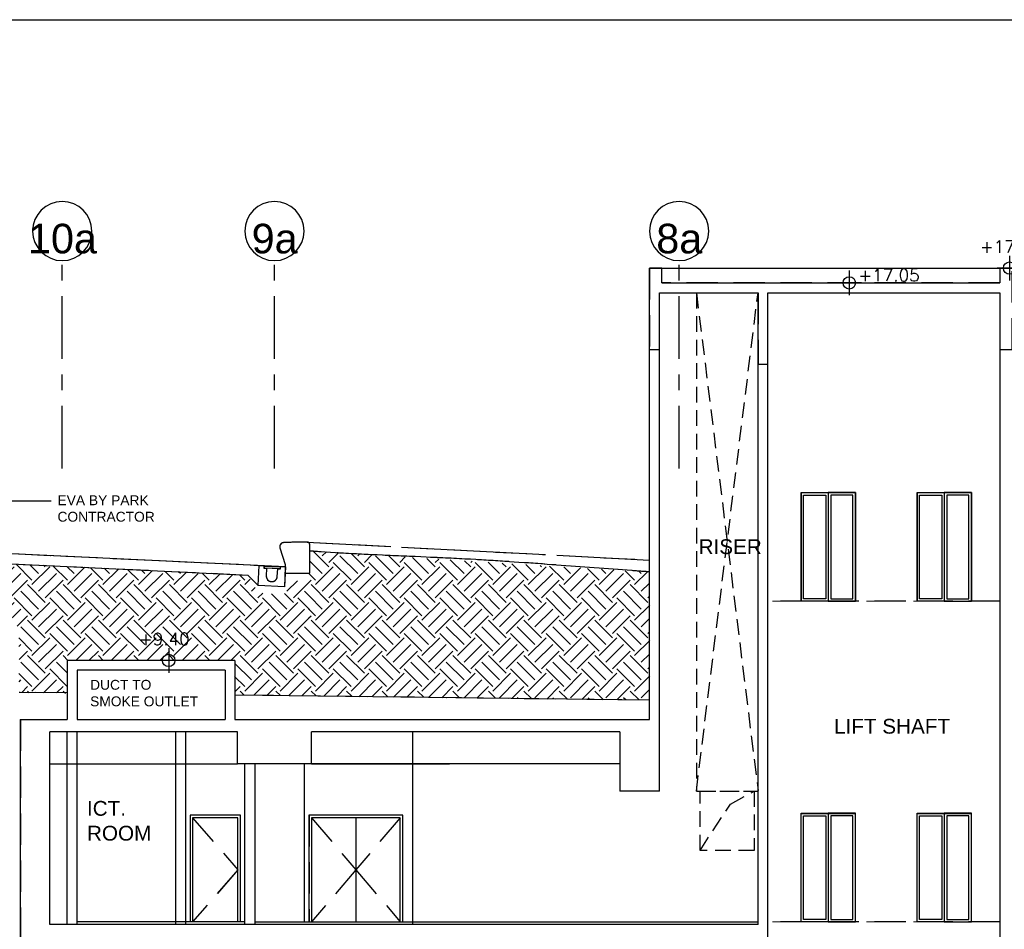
# Model space of a CAD drawing. Header units: millimetres. Extents: x 113048 to 489828, y -130780 to 23393.
# Tile 43 of 98: x 129913 to 149867, y -33238 to -14805. Entities that reach past the tile are written whole.
import ezdxf

# ---------------------------------------------------------------- set-up
doc = ezdxf.new("R2010")
doc.units = ezdxf.units.MM
doc.header["$LTSCALE"] = 100
for name, pattern in [('DASHDOT', [1, 0.5, -0.25, 0, -0.25]), ('Grid Line', [22.225, 12.7, -3.175, 3.175, -3.175]), ('Hidden', [9.525, 6.35, -3.175]), ('HIDDEN2', [4.7625, 3.175, -1.5875])]:
    doc.linetypes.add(name, pattern=pattern)
for name, color, linetype in [('+C-160', 160, 'Hidden'), ('A-WPL', 5, 'Continuous'), ('DLN020__', 6, 'DASHDOT'), ('DLN040__', 7, 'Continuous'), ('DLN210__', 7, 'Continuous'), ('DLN240__', 1, 'Continuous'), ('DLN270__', 1, 'Continuous'), ('DLN280__', 3, 'Continuous'), ('FITDOOR', 7, 'Continuous'), ('HATCH', 8, 'Continuous'), ('INTWALL', 7, 'Continuous'), ('LEVEL', 7, 'Continuous'), ('METAL', 6, 'Continuous')]:
    doc.layers.add(name, color=color, linetype=linetype)
doc.layers.add('A-WALL', color=2, linetype='Continuous', lineweight=9)
doc.styles.add('romans', font='romans.shx')
doc.styles.add('Swis721tBT', font='swissl.ttf')
doc.styles.add('SWISS MD BT', font='swiss.ttf')
doc.dimstyles.new('INTDIM', dxfattribs={"dimtxt": 200, "dimasz": 125, "dimexe": 100, "dimexo": 150, "dimgap": 80, "dimtad": 1, "dimdec": 0, "dimzin": 9, "dimdsep": 46, "dimtxsty": 'Swis721tBT', "dimblk": 'OPEN30', "dimcen": -125, "dimclrd": 256, "dimclre": 256, "dimclrt": 2, "dimaunit": 1, "dimadec": 1, "dimazin": 0, "dimtfac": 0.444444, "dimtdec": 0, "dimtix": 1, "dimtmove": 2, "dimatfit": 3, "dimldrblk": 'OPEN30', "dimfxl": 0, "dimtolj": 1, "dimlwd": -1, "dimlwe": -1, "dimarcsym": 0})
pattern_1 = [(45, (1165641233.8, 63726110.43), (3e-09, 718.42048969), [508, -508]), (45, (1165641099.1, 63726245.13), (3e-09, 718.42048969), [508, -508]), (45, (1165640964.4, 63726379.84), (3e-09, 718.42048969), [508, -508]), (135, (1165640964.4, 63726469.64), (-718.42048969, 3e-09), [508, -508]), (135, (1165641099.1, 63726604.34), (-718.42048969, 3e-09), [508, -508]), (135, (1165641233.8, 63726739.05), (-718.42048969, 3e-09), [508, -508])]

# ---------------------------------------------------------------- blocks, each defined once
blk = doc.blocks.new('Grid - Bubble - 4mm-251209-Black Box Lvl _0_00_G_F- Kahlen')
at = {"layer": 'DLN020__', "linetype": 'Continuous'}
blk.add_circle((0, 0), 4, dxfattribs=at)
blk = doc.blocks.new('ELEX')
at = {"layer": 'LEVEL'}
for p, q in [((0, 0.5), (0, -0.5)), ((0.5, 0), (-0.5, 0))]:
    blk.add_line(p, q, dxfattribs=at)
blk.add_circle((0, 0), 0.25, dxfattribs=at)
at = {"layer": 'LEVEL', "style": 'romans'}
blk.add_attdef('ELEX', (0.257, 0.354), '', height=0.5, dxfattribs=at)
blk = doc.blocks.new('drainage')
at = {"layer": 'DLN280__'}
blk.add_lwpolyline([(-119444, 40360), (-119497, 40360), (-119497, 40410), (-119597, 40410), (-119597, 40008), (-119066, 40008), (-119066, 40410), (-119166, 40410), (-119166, 40360), (-119219, 40360), (-119219, 40210, -1), (-119444, 40210), (-119444, 40360)], format="xyb", dxfattribs=at)
at = {"layer": 'METAL'}
blk.add_lwpolyline([(-119171, 40405), (-119492, 40405), (-119492, 40365), (-119171, 40365)], close=True, dxfattribs=at)
blk = doc.blocks.new('_Open30')
at = {"color": 0, "linetype": 'ByBlock', "lineweight": -2}
for p, q in [((-1, 0.27), (0, 0)), ((0, 0), (-1, -0.27)), ((0, 0), (-1, 0))]:
    blk.add_line(p, q, dxfattribs=at)
blk = doc.blocks.new('A$C713849A3')
at = {"layer": '+C-160'}
for p, q in [((-115505, 68792, -1), (-115505, 77942, -1)), ((-115505, 77942, -1), (-115255, 77942, -2)), ((-115255, 77942, -2), (-108405, 77942, -1)), ((-115255, 77642, -1), (-115255, 77942, -2)), ((-108405, 77942, -1), (-108405, 77642, -1)), ((-108405, 77942, -1), (-108155, 77942, -1)), ((-115255, 77642, -1), (-108405, 77642, -1)), ((-115305, 77441, -1), (-113305, 77441, -1)), ((-115305, 67342, -1), (-115305, 77441, -1)), ((-113105, 77441, -1), (-108405, 77442, -1)), ((-113105, 58892, -1), (-113105, 77441, -2)), ((-108405, 77442, -1), (-108405, 74517, -1)), ((-108405, 74517, -1), (-108406, 58892, -1)), ((-112431, 73392, -2), (-112431, 71192, -2)), ((-112431, 73392, -2), (-111331, 73392, -2)), ((-111331, 73392, -2), (-111331, 71192, -2)), ((-110081, 73392, -1), (-110081, 71192, -1)), ((-110081, 73392, -1), (-108981, 73392, -1)), ((-108981, 73392, -1), (-108981, 71192, -1)), ((-122891, 71887, -1), (-132741, 72354, -1)), ((-122884, 71887, -1), (-132741, 72354, -1)), ((-122440, 72388, -1), (-120746, 72299, -1)), ((-120530, 72287, -1), (-117610, 72134, -1)), ((-132002, 72118, -1), (-123643, 71721, -1)), ((-117384, 72123, -1), (-115505, 72024, -1)), ((-108405, 71192, -1), (-113105, 71192, -1)), ((-123905, 69992, -1), (-127305, 69992, -2)), ((-127305, 69992, -2), (-127305, 68792, -2)), ((-123905, 69992, -1), (-123905, 68792, -1)), ((-124105, 69792, -1), (-127105, 69792, -2)), ((-127105, 69792, -2), (-127105, 68792, -2)), ((-124105, 69792, -1), (-124105, 68792, -1)), ((-127305, 69331, -1), (-128280, 69343, -1)), ((-115505, 69183, -1), (-123905, 69289, -1)), ((-128255, 68792, -1), (-127305, 68792, -1)), ((-128255, 68792, -1), (-128255, 58892, -1)), ((-127105, 68792, -1), (-124105, 68792, -1)), ((-123905, 68792, -1), (-115505, 68792, -1)), ((-123855, 68542, -1), (-127655, 68542, -1)), ((-127655, 64642, -1), (-127655, 68542, -1)), ((-127305, 64692, -1), (-127305, 68542, -1)), ((-127305, 64642, -1), (-127305, 68542, -1)), ((-127105, 64692, -1), (-127105, 68542, -1)), ((-127105, 64642, -1), (-127105, 68542, -1)), ((-125105, 64642, -1), (-125105, 68542, -1)), ((-124905, 68542, -1), (-124905, 64642, -1)), ((-123855, 67892, -1), (-123855, 68542, -1)), ((-116107, 68542, -1), (-122355, 68542, -1)), ((-122355, 67892, -1), (-122355, 68542, -1)), ((-120305, 68542, -1), (-120305, 64642, -1)), ((-116107, 68542, -2), (-116107, 67342, -1)), ((-127655, 67892, -1), (-123855, 67892, -1)), ((-124905, 67892, -1), (-124905, 64642, -1)), ((-122355, 67892, -1), (-123855, 67892, -1)), ((-123705, 64642, -1), (-123705, 67892, -1)), ((-123505, 67892, -1), (-123505, 64642, -1)), ((-123505, 67892, -1), (-123505, 64642, -1)), ((-122505, 67892, -1), (-122505, 64692, -1)), ((-116107, 67892, -2), (-122378, 67892, -1)), ((-122355, 67892, -1), (-119555, 67892, -1)), ((-115305, 67342, -1), (-116107, 67342, -1)), ((-115305, 67342, -1), (-116107, 67342, -1)), ((-123795, 66852, -1), (-124815, 66852, -1)), ((-124815, 66852, -1), (-124815, 64692, -1)), ((-123795, 64692, -1), (-123795, 66852, -1)), ((-120505, 66852, -1), (-122405, 66852, -2)), ((-122405, 66852, -2), (-122405, 64692, -2)), ((-120505, 64692, -1), (-120505, 66852, -1)), ((-112431, 66892, -1), (-111331, 66892, -1)), ((-110081, 66892, -1), (-108981, 66892, -1)), ((-123845, 66802, -1), (-124765, 66802, -1)), ((-124765, 66802, -1), (-124765, 64692, -1)), ((-124765, 66802, -1), (-123845, 65747, -1)), ((-123845, 64692, -1), (-123845, 66802, -1)), ((-120555, 66802, -1), (-122355, 66802, -2)), ((-122355, 66802, -2), (-122355, 64692, -2)), ((-122355, 66802, -2), (-121455, 65747, -1)), ((-121455, 66802, -1), (-121455, 64692, -1)), ((-120555, 66802, -2), (-121455, 65747, -1)), ((-120555, 64692, -1), (-120555, 66802, -1)), ((-123845, 65747, -1), (-124765, 64692, -1)), ((-121455, 65747, -1), (-122355, 64692, -2)), ((-121455, 65747, -1), (-120555, 64692, -2)), ((-123705, 64692, -1), (-127105, 64692, -1)), ((-123505, 64692, -1), (-113305, 64692, -1)), ((-108405, 64692, -1), (-113105, 64692, -1)), ((-114905, 64642, -1), (-127655, 64642, -1)), ((-113305, 64642, -1), (-114905, 64642, -1))]:
    blk.add_line(p, q, dxfattribs=at)
at = {"layer": '+C-160', "ltscale": 0.5}
for p, q in [((-113864, 67081, -1), (-113381, 67342, -1)), ((-114480, 66142, -1), (-113864, 67081, -1))]:
    blk.add_line(p, q, dxfattribs=at)
at = {"layer": '+C-160'}
for points, elevation in [([(-115505, 76292), (-115305, 76292), (-115305, 77441), (-113305, 77441), (-113305, 75992), (-113105, 75992), (-113105, 77441), (-108405, 77442), (-108405, 76292), (-108155, 76292), (-108155, 77942), (-108405, 77942), (-108405, 77642), (-115255, 77642), (-115255, 77942), (-115505, 77942)], -1), ([(-111881, 71192), (-112431, 71192), (-112431, 73392), (-111881, 73392)], -2), ([(-111931, 71242), (-112381, 71242), (-112381, 73342), (-111931, 73342)], -2), ([(-111881, 71192), (-111331, 71192), (-111331, 73392), (-111881, 73392)], -2), ([(-111831, 71242), (-111381, 71242), (-111381, 73342), (-111831, 73342)], -2), ([(-109531, 71192), (-110081, 71192), (-110081, 73392), (-109531, 73392)], -1), ([(-109581, 71242), (-110031, 71242), (-110031, 73342), (-109581, 73342)], -1), ([(-109531, 71192), (-108981, 71192), (-108981, 73392), (-109531, 73392)], -1), ([(-109481, 71242), (-109031, 71242), (-109031, 73342), (-109481, 73342)], -1), ([(-123310, 71902), (-122989, 71887), (-122991, 71847), (-123312, 71862)], -1), ([(-111881, 64692), (-112431, 64692), (-112431, 66892), (-111881, 66892)], -1), ([(-111881, 64692), (-111331, 64692), (-111331, 66892), (-111881, 66892)], -1), ([(-109531, 64692), (-110081, 64692), (-110081, 66892), (-109531, 66892)], -1), ([(-109531, 64692), (-108981, 64692), (-108981, 66892), (-109531, 66892)], -1), ([(-111931, 64742), (-112381, 64742), (-112381, 66842), (-111931, 66842)], -1), ([(-111831, 64742), (-111381, 64742), (-111381, 66842), (-111831, 66842)], -1), ([(-109581, 64742), (-110031, 64742), (-110031, 66842), (-109581, 66842)], -1), ([(-109481, 64742), (-109031, 64742), (-109031, 66842), (-109481, 66842)], -1)]:
    blk.add_lwpolyline(points, close=True, dxfattribs=dict(at, elevation=elevation))
at = {"layer": '+C-160', "elevation": -1}
blk.add_lwpolyline([(-122391, 72338, 0.412774), (-122440, 72388, 0.01362), (-122921, 72377, 0.488726), (-122994, 72274), (-122891, 71936), (-122891, 71781), (-122891, 71757), (-122391, 71757)], format="xyb", close=True, dxfattribs=at)
blk.add_lwpolyline([(-123040, 71844), (-122987, 71841), (-122984, 71891), (-122884, 71887), (-122903, 71485), (-123434, 71510), (-123415, 71912), (-123315, 71907), (-123317, 71857), (-123264, 71855), (-123271, 71705, 1), (-123047, 71694), (-123040, 71844)], format="xyb", dxfattribs=at)
blk.add_lwpolyline([(-123434, 71510), (-123643, 71721)], dxfattribs=at)
at = {"layer": '+C-160', "ltscale": 0.5, "elevation": -1}
blk.add_lwpolyline([(-114480, 67342), (-113381, 67342), (-113381, 66142), (-114480, 66142)], close=True, dxfattribs=at)
at = {"layer": '+C-160'}
blk.add_open_spline([(-115505, 71785, -2), (-115623, 71793, -2), (-116761, 71873, -1), (-118500, 72018, -1), (-120648, 72110, -2), (-121836, 72163, -2), (-122391, 72208, -1)], degree=3, knots=[2304.452097, 2304.452097, 2304.452097, 2304.452097, 2658.402832, 5727.522275, 7535.25242, 9203.535098, 9203.535098, 9203.535098, 9203.535098], dxfattribs=at)

msp = doc.modelspace()

# ---------------------------------------------------------------- hatches: boundary and pattern name
at = {"layer": 'HATCH'}
h = msp.add_hatch(dxfattribs=at)
h.set_pattern_fill('EARTH', color=256, scale=80, angle=3.6498)
h.set_pattern_definition(pattern_1)
h.paths.add_polyline_path([(135790.4, -28510), (135790.4, -27911.2), (135790.4, -27497.8), (135790.4, -26172.9), (135296.6, -26172.9), (135277.3, -26444.6), (134746.9, -26419.1), (134537.6, -26057.8), (126179.6, -25656.5), (125951, -25846.8), (125420.6, -25821.3), (125439.6, -25425.3), (125025.5, -25416.9), (125025.5, -27088), (129900.5, -27088), (129900.5, -28436.5), (130875.3, -28448.6), (130875.5, -27788), (134275.5, -27788), (134266.7, -28491)])
h = msp.add_hatch(dxfattribs=at)
h.set_pattern_fill('EARTH', color=256, scale=80, angle=3.6498)
h.set_pattern_definition(pattern_1)
h.paths.add_polyline_path([(135790.4, -25571.4), (135753.5, -28509.6), (142675.5, -28596.4), (142675.5, -25995.1)])

# ---------------------------------------------------------------- linework, layer by layer
at = {"elevation": 1.4}
msp.add_lwpolyline([(258181, -14804.9), (258181, -97779.7), (241181, -97779.7), (241181, -130779.7), (113047.6, -130779.7), (113047.6, -14804.9)], close=True, dxfattribs=at)
at = {"layer": 'A-WALL', "color": 1, "linetype": 'HIDDEN2'}
for p, q in [((149775.5, -26588, 0.1), (145075.5, -26588, -0.1)), ((149775.5, -33088, 0.5), (145075.5, -33088, 0.3))]:
    msp.add_line(p, q, dxfattribs=at)
at = {"layer": 'DLN020__', "linetype": 'Grid Line'}
for p, q in [((130775.5, -23899.1, -0.1), (130775.5, -19688, -0.1)), ((135075.5, -23899.1, -0.1), (135075.5, -19688, -0.1)), ((143274.5, -23899.1), (143275.7, -19688))]:
    msp.add_line(p, q, dxfattribs=at)
at = {"layer": 'DLN210__', "color": 5}
msp.add_line((135290.4, -25892.7), (125439.6, -25425.3), dxfattribs=at)
at = {"layer": 'DLN210__'}
for p, q in [((133275.5, -29238), (133275.5, -33138, 0)), ((137875.5, -29238, 0), (137875.5, -33138, -0.1)), ((134675.5, -29888, 0), (134675.5, -33138, 0))]:
    msp.add_line(p, q, dxfattribs=at)
at = {"layer": 'DLN210__', "color": 1}
msp.add_line((135675.5, -29888, 0), (135675.5, -33088), dxfattribs=at)
at = {"layer": 'DLN240__', "linetype": 'Hidden', "ltscale": 0.5}
for p, q in [((144317, -30698.8, 0), (144800.2, -30438, 0)), ((143700.8, -31638, 0.1), (144317, -30698.8, 0))]:
    msp.add_line(p, q, dxfattribs=at)
at = {"layer": 'DLN240__', "linetype": 'Hidden', "ltscale": 0.5, "elevation": 0}
msp.add_lwpolyline([(143700.8, -30438), (144800.2, -30438), (144800.2, -31638), (143700.8, -31638)], close=True, dxfattribs=at)
at = {"layer": 'DLN270__'}
for p, q in [((130875.5, -28448.6), (129900.5, -28436.4)), ((142675.5, -28596.4, 0), (134275.5, -28491.1))]:
    msp.add_line(p, q, dxfattribs=at)
at = {"layer": 'DLN280__'}
for p, q in [((142675.5, -28988), (142675.5, -19838)), ((142675.5, -19838), (142925.5, -19838, -0.1)), ((142925.5, -20138), (142925.5, -19838, -0.1)), ((149775.5, -19838, 0), (149775.5, -20138, 0.1)), ((149775.5, -19838, 0), (150025.5, -19838, 0)), ((142925.5, -20138, 0), (149775.5, -20138, 0.1)), ((142876, -20338.3, 0), (144875.5, -20338.2, 0)), ((142876, -30438), (142876, -20338.3)), ((144875.5, -33138), (144875.5, -20338.2, -0.1)), ((145075.5, -20338.2, 0), (149775.5, -20338, 0)), ((145075.5, -38888, 0), (145075.5, -20338.2, -0.1)), ((149775.5, -20338, 0), (149775.5, -23263, 0)), ((149775.5, -23263, 0.1), (149775.4, -38888, 0.1)), ((135296.6, -25893), (125439.6, -25425.3)), ((126179.4, -25661.6), (134537.7, -26058.2)), ((134275.5, -27788, -0.1), (130875.5, -27788, -0.1)), ((130875.5, -27788, -0.1), (130875.5, -28988, -0.1)), ((134275.5, -27788), (134275.5, -28988)), ((134075.5, -27988, -0.1), (131075.5, -27988, -0.1)), ((131075.5, -27988, -0.1), (131075.5, -28988, -0.1)), ((134075.5, -27988), (134075.5, -28988)), ((129925.5, -28988), (130875.5, -28988, 0)), ((129925.5, -28988), (129925.5, -38888)), ((131075.5, -28988, 0), (134075.5, -28988, 0)), ((134275.5, -28988, 0), (142675.5, -28988, 0)), ((134325.5, -29238), (130525.5, -29238)), ((130525.5, -33138), (130525.5, -29238)), ((134325.5, -29888, 0), (134325.5, -29238)), ((142073.9, -29238, 0), (135825.5, -29238, 0)), ((135825.5, -29888, 0), (135825.5, -29238, 0)), ((142073.9, -29238, -0.3), (142073.9, -30438, 0)), ((135825.5, -29888, 0), (134325.5, -29888, 0)), ((142876, -30438, 0), (142073.9, -30438, 0)), ((142876, -30438, 0), (142073.9, -30438, 0)), ((143275.5, -33138), (130525.5, -33138)), ((144875.5, -33138, 0), (143275.5, -33138))]:
    msp.add_line(p, q, dxfattribs=at)
at = {"layer": 'DLN280__', "color": 1}
for p, q in [((142925.5, -19838, -0.1), (149775.5, -19838, 0.1)), ((135740.6, -25392.1), (137435.3, -25480.9)), ((137650.8, -25492.2), (140571, -25645.4)), ((140796.8, -25657.2), (142675.5, -25755.8, 0)), ((130525.5, -29888, 0), (134325.5, -29888, 0)), ((142073.9, -29888, -0.1), (135803.1, -29888)), ((135825.5, -29888, 0), (138625.5, -29888, 0))]:
    msp.add_line(p, q, dxfattribs=at)
at = {"layer": 'DLN280__'}
msp.add_lwpolyline([(135790.4, -25442.1, 0.4127735), (135740.6, -25392.1, 0.0136204), (135259.7, -25402.8, 0.4887263), (135187.2, -25506.1), (135290.4, -25843.4), (135290.4, -25999), (135290.4, -26022.9), (135790.4, -26022.9)], format="xyb", close=True, dxfattribs=at)
msp.add_lwpolyline([(134747.1, -26269.4), (134537.7, -26058.2)], dxfattribs=at)
at = {"layer": 'FITDOOR', "color": 6}
for p, q in [((145750.1, -24388, -0.3), (145750.1, -26588, -0.1)), ((145750.1, -24388, -0.1), (146850.1, -24388, -0.1)), ((146850.1, -24388, -0.1), (146850.1, -26588, -0.1)), ((148100.1, -24388, 0), (148100.1, -26588, 0)), ((148100.1, -24388, 0), (149200.1, -24388, 0)), ((149200.2, -24388, 0), (149200.1, -26588, 0)), ((134385.5, -30928, 0), (133365.5, -30928, 0)), ((133365.5, -30928, 0), (133365.5, -33088, 0)), ((134385.5, -33088, 0), (134385.5, -30928, 0)), ((137675.5, -30928, 0), (135775.5, -30928, -0.1)), ((135775.5, -30928, -0.1), (135775.5, -33088, -0.1)), ((137675.5, -33088, 0), (137675.5, -30928, 0)), ((145750.1, -30888, 0.3), (146850.1, -30888, 0.3)), ((148100.1, -30888, 0.3), (149200.1, -30888, 0.3)), ((134335.5, -30978, 0), (133415.5, -30978, 0)), ((133415.5, -30978, 0), (133415.5, -33088, 0)), ((134335.5, -33088, 0), (134335.5, -30978, 0)), ((137625.5, -30978, 0), (135825.5, -30978, -0.1)), ((135825.5, -30978, -0.1), (135825.5, -33088, -0.1)), ((136725.5, -30978, -0.1), (136725.5, -33088)), ((137625.5, -33088, 0), (137625.5, -30978, 0))]:
    msp.add_line(p, q, dxfattribs=at)
at = {"layer": 'FITDOOR', "color": 6, "linetype": 'Hidden'}
for p, q in [((133415.5, -30978, 0), (134335.5, -32033, 0)), ((135825.5, -30978, -0.1), (136725.5, -32033, 0)), ((137625.5, -30978, -0.1), (136725.5, -32033, 0)), ((134335.5, -32033, 0), (133415.5, -33088, 0)), ((136725.5, -32033, 0), (135825.5, -33088, -0.1)), ((136725.5, -32033, 0), (137625.5, -33088, -0.1))]:
    msp.add_line(p, q, dxfattribs=at)
at = {"layer": 'FITDOOR', "color": 6}
for points, elevation in [([(146300.1, -26588), (145750.1, -26588), (145750.1, -24388), (146300.1, -24388)], -0.1), ([(146250.1, -26538), (145800.1, -26538), (145800.1, -24438), (146250.1, -24438)], -0.1), ([(146300.1, -26588), (146850.1, -26588), (146850.1, -24388), (146300.1, -24388)], -0.1), ([(146350.1, -26538), (146800.1, -26538), (146800.1, -24438), (146350.1, -24438)], -0.1), ([(148650.1, -26588), (148100.1, -26588), (148100.1, -24388), (148650.1, -24388)], 0), ([(148600.1, -26538), (148150.1, -26538), (148150.1, -24438), (148600.1, -24438)], 0), ([(148650.1, -26588), (149200.1, -26588), (149200.1, -24388), (148650.1, -24388)], 0), ([(148700.1, -26538), (149150.1, -26538), (149150.1, -24438), (148700.1, -24438)], 0), ([(146300.1, -33088), (145750.1, -33088), (145750.1, -30888), (146300.1, -30888)], 0.3), ([(146300.1, -33088), (146850.1, -33088), (146850.1, -30888), (146300.1, -30888)], 0.3), ([(148650.1, -33088), (148100.1, -33088), (148100.1, -30888), (148650.1, -30888)], 0.3), ([(148650.1, -33088), (149200.1, -33088), (149200.1, -30888), (148650.1, -30888)], 0.3), ([(146250.1, -33038), (145800.1, -33038), (145800.1, -30938), (146250.1, -30938)], 0.3), ([(146350.1, -33038), (146800.1, -33038), (146800.1, -30938), (146350.1, -30938)], 0.3), ([(148600.1, -33038), (148150.1, -33038), (148150.1, -30938), (148600.1, -30938)], 0.3), ([(148700.1, -33038), (149150.1, -33038), (149150.1, -30938), (148700.1, -30938)], 0.3)]:
    msp.add_lwpolyline(points, close=True, dxfattribs=dict(at, elevation=elevation))
at = {"layer": 'HATCH'}
msp.add_open_spline([(142675.5, -25995.1, -0.2), (142557.8, -25986.9, -0.1), (141419.5, -25906.3, 0.1), (139681.2, -25762, 0), (137533.1, -25669.3, -0.2), (136344.7, -25617, -0.1), (135790.4, -25571.4)], degree=3, knots=[2304.4520974, 2304.4520974, 2304.4520974, 2304.4520974, 2658.4028322, 5727.5222747, 7535.2524199, 9203.5350983, 9203.5350983, 9203.5350983, 9203.5350983], dxfattribs=at)
at = {"layer": 'INTWALL', "color": 1, "linetype": 'HIDDEN2'}
for p, q in [((143625.5, -30438), (144875.5, -20338.2)), ((143625.5, -20338.3), (144875.5, -30427.7)), ((143625.5, -20338.3), (143625.5, -30438)), ((143625.5, -30438, 0), (144875.5, -30438, 0))]:
    msp.add_line(p, q, dxfattribs=at)
at = {"layer": 'INTWALL'}
for p, q in [((130875.5, -33088), (130875.5, -29238)), ((130875.5, -33138), (130875.5, -29238)), ((131075.5, -33088), (131075.5, -29238)), ((131075.5, -33138), (131075.5, -29238)), ((133075.5, -33138, 0), (133075.5, -29238)), ((133275.5, -29888, -0.1), (133275.5, -33138, 0)), ((134475.5, -33138), (134475.5, -29888, 0)), ((134675.5, -29888, 0), (134675.5, -33138))]:
    msp.add_line(p, q, dxfattribs=at)
at = {"layer": 'INTWALL', "color": 1}
for p, q in [((134475.5, -33088), (131075.5, -33088)), ((134675.5, -33088), (144875.5, -33088))]:
    msp.add_line(p, q, dxfattribs=at)

# ---------------------------------------------------------------- block references
at = {"layer": '+C-160'}
msp.add_blockref('A$C713849A3', (258181, -97779.7, 1.4), dxfattribs=at)
at = {"layer": 'A-WPL', "xscale": -1, "rotation": 357.2831797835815}
msp.add_blockref('drainage', (13918.3, -60589), dxfattribs=at)
at = {"layer": 'DLN020__', "xscale": -149.9999999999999, "yscale": 149.9999999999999, "zscale": 149.9999999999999, "rotation": 180}
for p in [(130775.5, -19088, -0.1), (135075.5, -19088, -0.1), (143275.5, -19088, -0.1)]:
    msp.add_blockref('Grid - Bubble - 4mm-251209-Black Box Lvl _0_00_G_F- Kahlen', p, dxfattribs=at)
at = {"layer": 'LEVEL'}
ref = msp.add_blockref('ELEX', (149975.1, -19838, 0), dxfattribs=dict(at, xscale=499.9999999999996, yscale=499.9999999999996, zscale=499.9999999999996))
ref.add_attrib('ELEX', '+17.35', (149371.8, -19529.2, 0), dxfattribs={"height": 250, "rotation": 360, "style": 'romans'})
ref = msp.add_blockref('ELEX', (146725.5, -20138, 0.1), dxfattribs=dict(at, xscale=499.9999999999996, yscale=499.9999999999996, zscale=499.9999999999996))
ref.add_attrib('ELEX', '+17.05', (146909.7, -20106.4, 0.1), dxfattribs={"height": 250, "rotation": 360, "style": 'romans'})
ref = msp.add_blockref('ELEX', (132932.3, -27788, -0.1), dxfattribs=dict(at, xscale=499.9999999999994, yscale=499.9999999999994, zscale=499.9999999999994))
ref.add_attrib('ELEX', '+9.40', (132329.1, -27479.2, -0.1), dxfattribs={"height": 250, "rotation": 360, "style": 'romans'})

# ---------------------------------------------------------------- texts
at = {"layer": 'DLN020__', "color": 3, "char_height": 600, "width": 1209.6, "attachment_point": 8, "rotation": 0, "line_spacing_factor": 1.00667}
for s, insert in [('{\\fSwis721 BT|b0|i0|c0|p34;10a}', (130779.7, -19548.9, -0.1)), ('{\\fSwis721 BT|b0|i0|c0|p34;9a}', (135079.7, -19548.9, -0.1)), ('{\\fSwis721 BT|b0|i0|c0|p34;8a}', (143279.7, -19548.9, -0.1))]:
    msp.add_mtext(s, dxfattribs=dict(at, insert=insert))
at = {"layer": 'DLN040__', "insert": (130678.9, -24443.7), "char_height": 200, "width": 2795.192, "attachment_point": 1, "rotation": 360, "style": 'SWISS MD BT'}
msp.add_mtext('EVA BY PARK CONTRACTOR', dxfattribs=at)
at = {"layer": 'DLN040__', "line_spacing_factor": 1.00667, "style": 'SWISS MD BT'}
for s, insert, char_height, width, attachment_point, rotation in [('RISER', (143671.3, -25637.8, 0), 300, 2311.712, 7, 0), ('DUCT TO \\PSMOKE OUTLET', (131340.3, -28183.1), 200, 2514.678, 1, 360), ('LIFT SHAFT', (146416, -28973), 300, 3619.271, 1, 0), ('ICT.\\PROOM', (131276.8, -30636.9), 300, 2311.712, 1, 0)]:
    msp.add_mtext(s, dxfattribs=dict(at, insert=insert, char_height=char_height, width=width, attachment_point=attachment_point, rotation=rotation))

# ---------------------------------------------------------------- leaders
at = {"layer": 'DLN040__'}
msp.add_leader([(128819.6, -25676.5), (128819.6, -24553.2), (130552.4, -24553.2)], dimstyle='INTDIM', override={"dimtad": 0, "dimclrd": 1}, dxfattribs=at)

doc.saveas('drawing.dxf')
